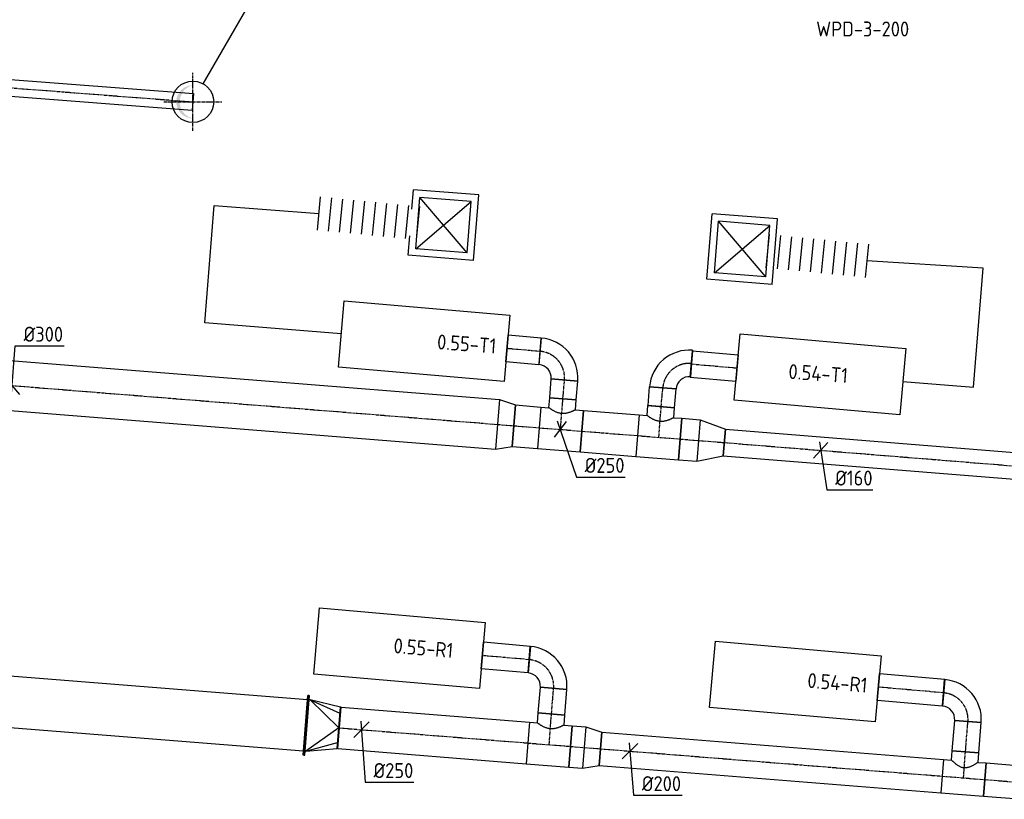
# Model space of a CAD drawing. Header units: millimetres. Extents: x -17664 to 48661, y -98 to 70975.
# Tile 53 of 62: x 14397 to 20319, y 48932 to 53620. Entities that reach past the tile are written whole.
import ezdxf

# ---------------------------------------------------------------- set-up
doc = ezdxf.new("R2010")
doc.units = ezdxf.units.MM
doc.linetypes.add('CENTER2', pattern=[28.575, 19.05, -3.175, 3.175, -3.175])
for name, color, linetype in [('WL570---_APP', 2, 'Continuous'), ('WL570---_RETOUR_D', 4, 'Continuous'), ('WL570---_RETOUR_HL', 1, 'CENTER2'), ('WL570---_TOEVOER_D', 3, 'Continuous'), ('WL570---_TOEVOER_HL', 1, 'CENTER2'), ('WL570---_TOEVOER_RST', 3, 'Continuous'), ('WL570---_TOEVOER_RST_HL', 1, 'CENTER2'), ('WM570---', 1, 'Continuous'), ('WM570---_RETOUR', 1, 'Continuous'), ('WM570---_TOEVOER', 1, 'Continuous')]:
    doc.layers.add(name, color=color, linetype=linetype)
doc.styles.add('STABICAD-018', font='ISOCP.SHX', dxfattribs={"height": 90})
doc.styles.add('STABICAD-025', font='ISOCP.SHX', dxfattribs={"height": 125})

# ---------------------------------------------------------------- blocks, each defined once
blk = doc.blocks.new('*U971')
at = {"color": 0, "linetype": 'Continuous'}
for p, q in [((0, 180, -3125), (5, 180, -3125)), ((0, -180, -3125), (0, 180, -3125)), ((5, -180, -3125), (5, 180, -3125)), ((2264.3, 180, -3125), (2259.3, 180, -3125)), ((2259.3, -180, -3125), (2259.3, 180, -3125)), ((2264.3, -180, -3125), (2264.3, 180, -3125)), ((5, 155, -3125), (2259.3, 155, -3125)), ((5, -155, -3125), (2259.3, -155, -3125)), ((0, -180, -3125), (5, -180, -3125)), ((2264.3, -180, -3125), (2259.3, -180, -3125))]:
    blk.add_line(p, q, dxfattribs=at)
at = {"layer": 'WM570---_TOEVOER', "color": 2, "style": 'STABICAD-018'}
for tag in ['SECTIONCODE', 'POSITIONCODE']:
    blk.add_attdef(tag, (14257.9, 49676.9, 3125), '', height=1.8, dxfattribs=at)
blk.add_attdef('CODE', (13864.6, 49557.8, 3125), '', height=1.8, rotation=270, dxfattribs=at)
blk = doc.blocks.new('*U966')
at = {"color": 0, "linetype": 'Continuous'}
for p, q in [((-5, 180, -3125), (0, 180, -3125)), ((-5, -180, -3125), (-5, 180, -3125)), ((0, -180, -3125), (0, 180, -3125)), ((5, 155, -3125), (0, 155, -3125)), ((190, 0, -3125), (5, 155, -3125)), ((5, 155, -3125), (190, 88.4, -3125)), ((190, 125, -3125), (5, 155, -3125)), ((195, 125, -3125), (190, 125, -3125)), ((190, -125, -3125), (190, 125, -3125)), ((195, -125, -3125), (195, 125, -3125)), ((190, 0, -3125), (5, -155, -3125)), ((5, -155, -3125), (190, -88.4, -3125)), ((5, -155, -3125), (0, -155, -3125)), ((5, -155, -3125), (190, -125, -3125)), ((195, -125, -3125), (190, -125, -3125)), ((-5, -180, -3125), (0, -180, -3125))]:
    blk.add_line(p, q, dxfattribs=at)
at = {"layer": 'WM570---_TOEVOER', "color": 2, "style": 'STABICAD-018'}
for tag, p in [('CODE', (16126.7, 49476.8, 3125)), ('SECTIONCODE', (16126.7, 49376.8, 3125)), ('POSITIONCODE', (16126.7, 49376.8, 3125))]:
    blk.add_attdef(tag, p, '', height=1.8, dxfattribs=at)
blk = doc.blocks.new('*U1254')
at = {"color": 0, "linetype": 'Continuous'}
for p, q in [((0, 125, -3125), (1136.2, 125, -3125)), ((0, -125, -3125), (0, 125, -3125)), ((1136.2, 125, -3125), (1136.2, -125, -3125)), ((0, -125, -3125), (1136.2, -125, -3125))]:
    blk.add_line(p, q, dxfattribs=at)
at = {"layer": 'WL570---_RETOUR_HL', "linetype": 'CENTER2'}
blk.add_line((0, 0, -3125), (1136.2, 0, -3125), dxfattribs=at)
at = {"layer": 'WL570---_APP', "color": 2, "style": 'STABICAD-018'}
for tag in ['SECTIONCODE', 'CODE', 'POSITIONCODE']:
    blk.add_attdef(tag, (16321, 49361.3, 3125), '', height=1.8, dxfattribs=at)
blk = doc.blocks.new('*U968')
at = {"color": 0, "linetype": 'Continuous'}
for p, q in [((0, 125, -3125), (99.1, 100, -3125)), ((0, 125, -3125), (0, -125, -3125)), ((99.1, 100, -3125), (99.1, -100, -3125)), ((0, -125, -3125), (99.1, -100, -3125))]:
    blk.add_line(p, q, dxfattribs=at)
at = {"layer": 'WL570---_RETOUR_HL', "linetype": 'CENTER2'}
blk.add_line((0, 0, -3125), (99.1, 0, -3125), dxfattribs=at)
for centre in [(0, 0, -3125), (99.1, 0, -3125)]:
    blk.add_circle(centre, 0.0125, dxfattribs=at)
at = {"layer": 'WM570---_TOEVOER', "color": 2, "style": 'STABICAD-018'}
for tag, p in [('CODE', (17791.8, 49343.6, 3125)), ('SECTIONCODE', (17791.8, 49243.6, 3125)), ('POSITIONCODE', (17791.8, 49243.6, 3125))]:
    blk.add_attdef(tag, p, '', height=1.8, dxfattribs=at)
blk = doc.blocks.new('*U1249')
at = {"color": 0, "linetype": 'Continuous'}
for p, q in [((0, 100, -3125), (2061.6, 100, -3125)), ((0, -100, -3125), (0, 100, -3125)), ((2061.6, 100, -3125), (2061.6, -100, -3125)), ((0, -100, -3125), (2061.6, -100, -3125))]:
    blk.add_line(p, q, dxfattribs=at)
at = {"layer": 'WL570---_RETOUR_HL', "linetype": 'CENTER2'}
blk.add_line((0, 0, -3125), (2061.6, 0, -3125), dxfattribs=at)
at = {"layer": 'WL570---_APP', "color": 2, "style": 'STABICAD-018'}
for tag in ['SECTIONCODE', 'CODE', 'POSITIONCODE']:
    blk.add_attdef(tag, (17890.6, 49235.7, 3125), '', height=1.8, dxfattribs=at)
blk = doc.blocks.new('*U1248')
at = {"color": 0, "linetype": 'Continuous'}
for p, q in [((0, 80, -3125), (182.7, 80, -3125)), ((0, -80, -3125), (0, 80, -3125)), ((182.7, 80, -3125), (182.7, -80, -3125)), ((0, -80, -3125), (182.7, -80, -3125))]:
    blk.add_line(p, q, dxfattribs=at)
at = {"layer": 'WL570---_RETOUR_HL', "linetype": 'CENTER2'}
blk.add_line((0, 0, -3125), (182.7, 0, -3125), dxfattribs=at)
at = {"layer": 'WL570---_APP', "color": 2, "style": 'STABICAD-018'}
for tag in ['SECTIONCODE', 'CODE', 'POSITIONCODE']:
    blk.add_attdef(tag, (20086.1, 49217.8, 3125), '', height=1.8, dxfattribs=at)
blk = doc.blocks.new('*U1253')
at = {"color": 0, "linetype": 'Continuous'}
for p, q in [((0, 80, -3125), (154.7, 80, -3125)), ((0, -80, -3125), (0, 80, -3125)), ((154.7, 80, -3125), (154.7, -80, -3125)), ((0, -80, -3125), (154.7, -80, -3125))]:
    blk.add_line(p, q, dxfattribs=at)
at = {"layer": 'WL570---_RETOUR_HL', "linetype": 'CENTER2'}
blk.add_line((0, 0, -3125), (154.7, 0, -3125), dxfattribs=at)
at = {"layer": 'WL570---_APP', "color": 2, "style": 'STABICAD-018'}
for tag in ['SECTIONCODE', 'CODE', 'POSITIONCODE']:
    blk.add_attdef(tag, (17596.3, 49445.1, 3125), '', height=1.8, dxfattribs=at)
blk = doc.blocks.new('*U1246')
at = {"color": 0, "linetype": 'Continuous'}
for p, q in [((-80, 160, -3125), (80, 160, -3125)), ((-76, 160, -3125), (-76, 160.6, -3125)), ((-76, 160, -3125), (0, 160, -3125)), ((-160, -80, -3125), (-160, 80, -3125))]:
    blk.add_line(p, q, dxfattribs=at)
for radius in [80, 240]:
    blk.add_arc((-160, 160, -3125), radius, 270, 0, dxfattribs=at)
at = {"layer": 'WL570---_RETOUR_HL', "linetype": 'CENTER2'}
blk.add_arc((-160, 160, -3125), 160, 270, 0, dxfattribs=at)
at = {"layer": 'WL570---_APP', "color": 2, "style": 'STABICAD-018'}
for tag in ['CODE', 'SECTIONCODE', 'POSITIONCODE']:
    blk.add_attdef(tag, (20113.5, 49559.4, 3125), '', height=1.8, dxfattribs=at)
blk = doc.blocks.new('*U1243')
at = {"color": 0, "linetype": 'Continuous'}
for p, q in [((-80, 160, -3125), (80, 160, -3125)), ((-76, 160, -3125), (-76, 160.6, -3125)), ((-76, 160, -3125), (0, 160, -3125)), ((-160, -80, -3125), (-160, 80, -3125))]:
    blk.add_line(p, q, dxfattribs=at)
for radius, end in [(80, 0), (240, 360)]:
    blk.add_arc((-160, 160, -3125), radius, 270, end, dxfattribs=at)
at = {"layer": 'WL570---_RETOUR_HL', "linetype": 'CENTER2'}
blk.add_arc((-160, 160, -3125), 160, 270, 0, dxfattribs=at)
at = {"layer": 'WL570---_APP', "color": 2, "style": 'STABICAD-018'}
for tag in ['SECTIONCODE', 'CODE', 'POSITIONCODE']:
    blk.add_attdef(tag, (17621.4, 49758.8, 3125), '', height=1.8, dxfattribs=at)
blk = doc.blocks.new('*U1256')
at = {"color": 0, "linetype": 'Continuous'}
for p, q in [((46.8, 46.4, -3125), (-46.8, -46.4, -3125)), ((-3.6, 50.4, -3125), (22.3, -315.8, -3125)), ((22.3, -315.8, -3125), (315.4, -315.8, -3125))]:
    blk.add_line(p, q, dxfattribs=at)
at = {"color": 0, "linetype": 'Continuous', "style": 'STABICAD-018'}
blk.add_text('%%c250', height=90, dxfattribs=at).set_placement((72.3, -290.8, -3125))
at = {"layer": 'WL570---_APP', "color": 2, "style": 'STABICAD-018'}
blk.add_attdef('CODE', (16453.2, 49350.7, 3125), '', height=1.8, dxfattribs=at)
blk = doc.blocks.new('*U1257')
at = {"color": 0, "linetype": 'Continuous'}
for p, q in [((46.4, 46.4, -3125), (-46.4, -46.4, -3125)), ((-4, 50.5, -3125), (21.2, -265.4, -3125)), ((21.2, -265.4, -3125), (314.3, -265.4, -3125))]:
    blk.add_line(p, q, dxfattribs=at)
at = {"color": 0, "linetype": 'Continuous', "style": 'STABICAD-018'}
blk.add_text('%%c200', height=90, dxfattribs=at).set_placement((71.2, -240.4, -3125))
at = {"layer": 'WL570---_APP', "color": 2, "style": 'STABICAD-018'}
blk.add_attdef('CODE', (18068.1, 49221.5, 3125), '', height=1.8, dxfattribs=at)
blk = doc.blocks.new('*U994')
at = {"color": 0, "linetype": 'Continuous'}
for p, q in [((0, 150, -3125), (3160.4, 150, -3125)), ((0, -150, -3125), (0, 150, -3125)), ((3160.4, 150, -3125), (3160.4, -150, -3125)), ((0, -150, -3125), (3160.4, -150, -3125))]:
    blk.add_line(p, q, dxfattribs=at)
at = {"layer": 'WL570---_TOEVOER_HL', "linetype": 'CENTER2'}
blk.add_line((0, 0, -3125), (3160.4, 0, -3125), dxfattribs=at)
at = {"layer": 'WM570---_RETOUR', "color": 2, "style": 'STABICAD-018'}
for tag in ['CODE', 'SECTIONCODE', 'POSITIONCODE']:
    blk.add_attdef(tag, (14120.2, 51438.4, 3125), '', height=1.8, dxfattribs=at)
blk = doc.blocks.new('*U993')
at = {"color": 0, "linetype": 'Continuous'}
for p, q in [((0, 150, -3125), (99.1, 125, -3125)), ((0, 150, -3125), (0, -150, -3125)), ((99.1, 125, -3125), (99.1, -125, -3125)), ((99.1, 118.8, -3125), (99.1, 118.8, -3125)), ((0, -150, -3125), (99.1, -125, -3125)), ((99.1, -118.8, -3125), (99.1, -118.8, -3125))]:
    blk.add_line(p, q, dxfattribs=at)
at = {"layer": 'WL570---_TOEVOER_HL', "linetype": 'CENTER2'}
blk.add_line((0, 0, -3125), (99.1, 0, -3125), dxfattribs=at)
for centre in [(0, 0, -3125), (99.1, 0, -3125)]:
    blk.add_circle(centre, 0.0125, dxfattribs=at)
at = {"layer": 'WM570---_RETOUR', "color": 2, "style": 'STABICAD-018'}
for tag, p in [('CODE', (17270.5, 51286.3, 3125)), ('SECTIONCODE', (17270.5, 51186.3, 3125)), ('POSITIONCODE', (17270.5, 51186.3, 3125))]:
    blk.add_attdef(tag, p, '', height=1.8, dxfattribs=at)
blk = doc.blocks.new('*U1264')
at = {"color": 0, "linetype": 'Continuous'}
for p, q in [((0, 125, -3125), (153.5, 125, -3125)), ((0, -125, -3125), (0, 125, -3125)), ((153.5, 125, -3125), (153.5, -125, -3125)), ((0, -125, -3125), (153.5, -125, -3125))]:
    blk.add_line(p, q, dxfattribs=at)
at = {"layer": 'WL570---_TOEVOER_HL', "linetype": 'CENTER2'}
blk.add_line((0, 0, -3125), (153.5, 0, -3125), dxfattribs=at)
at = {"layer": 'WL570---_APP', "color": 2, "style": 'STABICAD-018'}
for tag, p in [('POSITIONCODE', (17884.1, 51287.7, 3125)), ('CODE', (17369.3, 51178.4, 3125)), ('SECTIONCODE', (17369.3, 51178.4, 3125))]:
    blk.add_attdef(tag, p, '', height=1.8, dxfattribs=at)
blk = doc.blocks.new('*U992')
at = {"color": 0, "linetype": 'Continuous'}
for p, q in [((0, 125, -3125), (155.1, 80, -3125)), ((0, 125, -3125), (0, -125, -3125)), ((155.1, 80, -3125), (155.1, -80, -3125)), ((155.1, 76, -3125), (155.1, 76, -3125)), ((155.1, 76, -3125), (155.1, 0, -3125)), ((0, -125, -3125), (155.1, -80, -3125))]:
    blk.add_line(p, q, dxfattribs=at)
at = {"layer": 'WL570---_TOEVOER_HL', "linetype": 'CENTER2'}
blk.add_line((0, 0, -3125), (155.1, 0, -3125), dxfattribs=at)
for centre in [(0, 0, -3125), (155.1, 0, -3125)]:
    blk.add_circle(centre, 0.0125, dxfattribs=at)
at = {"layer": 'WM570---_RETOUR', "color": 2, "style": 'STABICAD-018'}
for tag, p in [('CODE', (18480.7, 51189.5, 3125)), ('SECTIONCODE', (18480.7, 51089.5, 3125)), ('POSITIONCODE', (18480.7, 51089.5, 3125))]:
    blk.add_attdef(tag, p, '', height=1.8, dxfattribs=at)
blk = doc.blocks.new('*U1274')
at = {"color": 0, "linetype": 'Continuous'}
for p, q in [((0, 80, -3125), (2541.4, 80, -3125)), ((0, -80, -3125), (0, 80, -3125)), ((2541.4, 80, -3125), (2541.4, -80, -3125)), ((0, -80, -3125), (2541.4, -80, -3125))]:
    blk.add_line(p, q, dxfattribs=at)
at = {"layer": 'WL570---_TOEVOER_HL', "linetype": 'CENTER2'}
blk.add_line((0, 0, -3125), (2541.4, 0, -3125), dxfattribs=at)
at = {"layer": 'WL570---_APP', "color": 2, "style": 'STABICAD-018'}
for tag in ['CODE', 'SECTIONCODE', 'POSITIONCODE']:
    blk.add_attdef(tag, (18635.3, 51077.1, 3125), '', height=1.8, dxfattribs=at)
blk = doc.blocks.new('*U1269')
at = {"color": 0, "linetype": 'Continuous'}
for p, q in [((0, 80, -3125), (113.1, 80, -3125)), ((0, -80, -3125), (0, 80, -3125)), ((113.1, 80, -3125), (113.1, -80, -3125)), ((0, -80, -3125), (113.1, -80, -3125))]:
    blk.add_line(p, q, dxfattribs=at)
at = {"layer": 'WL570---_TOEVOER_HL', "linetype": 'CENTER2'}
blk.add_line((0, 0, -3125), (113.1, 0, -3125), dxfattribs=at)
at = {"layer": 'WL570---_APP', "color": 2, "style": 'STABICAD-018'}
for tag in ['CODE', 'SECTIONCODE', 'POSITIONCODE']:
    blk.add_attdef(tag, (18256.2, 51293.3, 3125), '', height=1.8, dxfattribs=at)
blk = doc.blocks.new('*U1260')
at = {"color": 0, "linetype": 'Continuous'}
for p, q in [((-160, -80, -3125), (-160, 80, -3125)), ((80, -160, -3125), (-80, -160, -3125)), ((76, -160, -3125), (0, -160, -3125)), ((76, -160, -3125), (76, -160.5, -3125))]:
    blk.add_line(p, q, dxfattribs=at)
for radius in [240, 80]:
    blk.add_arc((-160, -160, -3125), radius, 0, 90, dxfattribs=at)
at = {"layer": 'WL570---_TOEVOER_HL', "linetype": 'CENTER2'}
blk.add_arc((-160, -160, -3125), 160, 360, 90, dxfattribs=at)
at = {"layer": 'WL570---_APP', "color": 2, "style": 'STABICAD-018'}
for tag, p in [('CODE', (17853.9, 51699.6, 3125)), ('SECTIONCODE', (17853.9, 51599.6, 3125)), ('POSITIONCODE', (17853.9, 51599.6, 3125))]:
    blk.add_attdef(tag, p, '', height=1.8, dxfattribs=at)
blk = doc.blocks.new('*U1263')
at = {"color": 0, "linetype": 'Continuous'}
for p, q in [((0, 80, -3125), (113.2, 80, -3125)), ((0, -80, -3125), (0, 80, -3125)), ((113.2, 80, -3125), (113.2, -80, -3125)), ((0, -80, -3125), (113.2, -80, -3125))]:
    blk.add_line(p, q, dxfattribs=at)
at = {"layer": 'WL570---_TOEVOER_HL', "linetype": 'CENTER2'}
blk.add_line((0, 0, -3125), (113.2, 0, -3125), dxfattribs=at)
at = {"layer": 'WL570---_APP', "color": 2, "style": 'STABICAD-018'}
for tag in ['CODE', 'SECTIONCODE', 'POSITIONCODE']:
    blk.add_attdef(tag, (17665, 51340.6, 3125), '', height=1.8, dxfattribs=at)
blk = doc.blocks.new('*U1259')
at = {"color": 0, "linetype": 'Continuous'}
for p, q in [((-80, 160, -3125), (80, 160, -3125)), ((-76, 160, -3125), (-76, 160.5, -3125)), ((-76, 160, -3125), (0, 160, -3125)), ((-160, -80, -3125), (-160, 80, -3125))]:
    blk.add_line(p, q, dxfattribs=at)
for radius, end in [(80, 360), (240, 0)]:
    blk.add_arc((-160, 160, -3125), radius, 270, end, dxfattribs=at)
at = {"layer": 'WL570---_TOEVOER_HL', "linetype": 'CENTER2'}
blk.add_arc((-160, 160, -3125), 160, 270, 360, dxfattribs=at)
at = {"layer": 'WL570---_APP', "color": 2, "style": 'STABICAD-018'}
for tag, p in [('CODE', (17558.3, 51723.3, 3125)), ('SECTIONCODE', (17558.3, 51623.3, 3125)), ('POSITIONCODE', (17558.3, 51623.3, 3125))]:
    blk.add_attdef(tag, p, '', height=1.8, dxfattribs=at)
blk = doc.blocks.new('*U1272')
at = {"color": 0, "linetype": 'Continuous'}
for p, q in [((-4, -49.8, -3125), (19.1, 238.9, -3125)), ((19.1, 238.9, -3125), (312.2, 238.9, -3125)), ((45.9, -53.8, -3125), (-45.9, 53.8, -3125))]:
    blk.add_line(p, q, dxfattribs=at)
at = {"color": 0, "linetype": 'Continuous', "style": 'STABICAD-018'}
blk.add_text('%%c300', height=90, dxfattribs=at).set_placement((69.1, 263.9, -3125))
at = {"layer": 'WL570---_APP', "color": 2, "style": 'STABICAD-018'}
blk.add_attdef('CODE', (14351.7, 51419.8, 3125), '', height=1.8, dxfattribs=at)
blk = doc.blocks.new('*U1266')
at = {"color": 0, "linetype": 'Continuous'}
for p, q in [((36.7, 47.2, -3125), (-36.7, -47.2, -3125)), ((-17.6, 51.6, -3125), (97.7, -286.1, -3125)), ((97.7, -286.1, -3125), (390.7, -286.1, -3125))]:
    blk.add_line(p, q, dxfattribs=at)
at = {"color": 0, "linetype": 'Continuous', "style": 'STABICAD-018'}
blk.add_text('%%c250', height=90, dxfattribs=at).set_placement((147.7, -261.1, -3125))
at = {"layer": 'WL570---_APP', "color": 2, "style": 'STABICAD-018'}
blk.add_attdef('CODE', (17648, 51156.1, 3125), '', height=1.8, dxfattribs=at)
blk = doc.blocks.new('*U1278')
at = {"color": 0, "linetype": 'Continuous'}
for p, q in [((43.3, 46.7, -3125), (-43.3, -46.7, -3125)), ((-7.9, 50.8, -3125), (37, -236.7, -3125)), ((37, -236.7, -3125), (312.1, -236.7, -3125))]:
    blk.add_line(p, q, dxfattribs=at)
at = {"color": 0, "linetype": 'Continuous', "style": 'STABICAD-018'}
blk.add_text('%%c160', height=90, dxfattribs=at).set_placement((87, -211.7, -3125))
at = {"layer": 'WL570---_APP', "color": 2, "style": 'STABICAD-018'}
blk.add_attdef('CODE', (19215.6, 51030.3, 3125), '', height=1.8, dxfattribs=at)
blk = doc.blocks.new('*U1242')
at = {"color": 0, "linetype": 'Continuous'}
for p, q in [((0, 80, -3125), (283.4, 80, -3125)), ((0, -80, -3125), (0, 80, -3125)), ((283.4, 80, -3125), (283.4, -80, -3125)), ((0, -80, -3125), (283.4, -80, -3125))]:
    blk.add_line(p, q, dxfattribs=at)
at = {"layer": 'WL570---_RETOUR_HL', "linetype": 'CENTER2'}
blk.add_line((0, 0, -3125), (283.4, 0, -3125), dxfattribs=at)
at = {"layer": 'WL570---_APP', "color": 2, "style": 'STABICAD-018'}
for tag in ['SECTIONCODE', 'CODE', 'POSITIONCODE']:
    blk.add_attdef(tag, (17461.9, 49771.6, 3125), '', height=1.8, dxfattribs=at)
blk = doc.blocks.new('*U1245')
at = {"color": 0, "linetype": 'Continuous'}
for p, q in [((0, 80, -3125), (394, 80, -3125)), ((0, -80, -3125), (0, 80, -3125)), ((394, 80, -3125), (394, -80, -3125)), ((0, -80, -3125), (394, -80, -3125))]:
    blk.add_line(p, q, dxfattribs=at)
at = {"layer": 'WL570---_RETOUR_HL', "linetype": 'CENTER2'}
blk.add_line((0, 0, -3125), (394, 0, -3125), dxfattribs=at)
at = {"layer": 'WL570---_APP', "color": 2, "style": 'STABICAD-018'}
for tag in ['CODE', 'SECTIONCODE', 'POSITIONCODE']:
    blk.add_attdef(tag, (19954, 49572.2, 3125), '', height=1.8, dxfattribs=at)
blk = doc.blocks.new('*U1247')
at = {"color": 0, "linetype": 'Continuous'}
for p, q in [((0, 100, -3125), (238.2, 100, -3125)), ((0, -100, -3125), (0, 100, -3125)), ((238.2, 100, -3125), (238.2, -100, -3125)), ((0, -100, -3125), (238.2, -100, -3125))]:
    blk.add_line(p, q, dxfattribs=at)
at = {"layer": 'WL570---_RETOUR_HL', "linetype": 'CENTER2'}
blk.add_line((0, 0, -3125), (238.2, 0, -3125), dxfattribs=at)
at = {"layer": 'WL570---_APP', "color": 2, "style": 'STABICAD-018'}
for tag in ['CODE', 'SECTIONCODE', 'POSITIONCODE']:
    blk.add_attdef(tag, (20201.5, 49050.8, 3125), '', height=1.8, dxfattribs=at)
blk = doc.blocks.new('*U1250')
at = {"color": 0, "linetype": 'Continuous'}
for p, q in [((-80, 100, -3125), (-80, 157.3, -3125)), ((-80, 157.3, -3125), (80, 157.3, -3125)), ((80, 100, -3125), (80, 157.3, -3125)), ((-128.3, 100, -3125), (-80, 100, -3125)), ((-128.3, 100, -3125), (-128.3, -100, -3125)), ((80, 100, -3125), (128.3, 100, -3125)), ((128.3, 100, -3125), (128.3, -100, -3125)), ((-128.3, -100, -3125), (128.3, -100, -3125))]:
    blk.add_line(p, q, dxfattribs=at)
blk.add_spline([(79.6, 99.7, -3125), (78.4, 98.7, -3125), (76.3, 97.1, -3125), (73.5, 94.9, -3125), (69.9, 92.2, -3125), (65.7, 88.9, -3125), (60.7, 85.3, -3125), (55.1, 81.5, -3125), (49, 77.4, -3125), (42.3, 73.4, -3125), (35.2, 69.6, -3125), (27.8, 66.1, -3125), (20.1, 63.3, -3125), (12.1, 61.2, -3125), (4.1, 60.1, -3125), (-4.1, 60.1, -3125), (-12.1, 61.2, -3125), (-20.1, 63.3, -3125), (-27.8, 66.1, -3125), (-35.2, 69.6, -3125), (-42.3, 73.4, -3125), (-49, 77.4, -3125), (-55.1, 81.5, -3125), (-60.7, 85.3, -3125), (-65.7, 88.9, -3125), (-69.9, 92.2, -3125), (-73.5, 94.9, -3125), (-76.3, 97.1, -3125), (-78.4, 98.7, -3125), (-79.6, 99.7, -3125), (-80, 100, -3125)], degree=3, dxfattribs=at)
at = {"layer": 'WL570---_RETOUR_HL', "linetype": 'CENTER2'}
for p, q in [((0, 0, -3125), (0, 157.3, -3125)), ((-128.3, 0, -3125), (128.3, 0, -3125))]:
    blk.add_line(p, q, dxfattribs=at)
at = {"layer": 'WL570---_APP', "color": 2, "style": 'STABICAD-018'}
for tag in ['CODE', 'SECTIONCODE', 'POSITIONCODE']:
    blk.add_attdef(tag, (20073.6, 49061, 3125), '', height=1.8, dxfattribs=at)
blk = doc.blocks.new('*U1252')
at = {"color": 0, "linetype": 'Continuous'}
for p, q in [((0, 125, -3125), (82.7, 125, -3125)), ((0, -125, -3125), (0, 125, -3125)), ((82.7, 125, -3125), (82.7, -125, -3125)), ((0, -125, -3125), (82.7, -125, -3125))]:
    blk.add_line(p, q, dxfattribs=at)
at = {"layer": 'WL570---_RETOUR_HL', "linetype": 'CENTER2'}
blk.add_line((0, 0, -3125), (82.7, 0, -3125), dxfattribs=at)
at = {"layer": 'WL570---_APP', "color": 2, "style": 'STABICAD-018'}
for tag in ['CODE', 'SECTIONCODE', 'POSITIONCODE']:
    blk.add_attdef(tag, (17709.4, 49250.2, 3125), '', height=1.8, dxfattribs=at)
blk = doc.blocks.new('*U1255')
at = {"color": 0, "linetype": 'Continuous'}
for p, q in [((-80, 125, -3125), (-80, 185.3, -3125)), ((-80, 185.3, -3125), (80, 185.3, -3125)), ((80, 125, -3125), (80, 185.3, -3125)), ((-128.3, 125, -3125), (-80, 125, -3125)), ((-128.3, 125, -3125), (-128.3, -125, -3125)), ((80, 125, -3125), (128.3, 125, -3125)), ((128.3, 125, -3125), (128.3, -125, -3125)), ((-128.3, -125, -3125), (128.3, -125, -3125))]:
    blk.add_line(p, q, dxfattribs=at)
blk.add_spline([(79.6, 124.7, -3125), (78.4, 124, -3125), (76.3, 122.7, -3125), (73.5, 121, -3125), (69.9, 118.8, -3125), (65.7, 116.3, -3125), (60.7, 113.6, -3125), (55.1, 110.7, -3125), (49, 107.8, -3125), (42.3, 105, -3125), (35.2, 102.3, -3125), (27.8, 100, -3125), (20.1, 98.1, -3125), (12.1, 96.8, -3125), (4.1, 96.1, -3125), (-4.1, 96.1, -3125), (-12.1, 96.8, -3125), (-20.1, 98.1, -3125), (-27.8, 100, -3125), (-35.2, 102.3, -3125), (-42.3, 105, -3125), (-49, 107.8, -3125), (-55.1, 110.7, -3125), (-60.7, 113.6, -3125), (-65.7, 116.3, -3125), (-69.9, 118.8, -3125), (-73.5, 121, -3125), (-76.3, 122.7, -3125), (-78.4, 124, -3125), (-79.6, 124.7, -3125), (-80, 125, -3125)], degree=3, dxfattribs=at)
at = {"layer": 'WL570---_RETOUR_HL', "linetype": 'CENTER2'}
for p, q in [((0, 0, -3125), (0, 185.3, -3125)), ((-128.3, 0, -3125), (128.3, 0, -3125))]:
    blk.add_line(p, q, dxfattribs=at)
at = {"layer": 'WL570---_APP', "color": 2, "style": 'STABICAD-018'}
for tag in ['CODE', 'SECTIONCODE', 'POSITIONCODE']:
    blk.add_attdef(tag, (17581.5, 49260.4, 3125), '', height=1.8, dxfattribs=at)
blk = doc.blocks.new('*U1262')
at = {"color": 0, "linetype": 'Continuous'}
for p, q in [((0, 80, -3125), (200.4, 80, -3125)), ((0, -80, -3125), (0, 80, -3125)), ((200.4, 80, -3125), (200.4, -80, -3125)), ((0, -80, -3125), (200.4, -80, -3125))]:
    blk.add_line(p, q, dxfattribs=at)
at = {"layer": 'WL570---_TOEVOER_HL', "linetype": 'CENTER2'}
blk.add_line((0, 0, -3125), (200.4, 0, -3125), dxfattribs=at)
at = {"layer": 'WL570---_APP', "color": 2, "style": 'STABICAD-018'}
for tag, p in [('POSITIONCODE', (17441.1, 51783, 3125)), ('CODE', (17527.3, 51624.9, 3125)), ('SECTIONCODE', (17527.3, 51624.9, 3125))]:
    blk.add_attdef(tag, p, '', height=1.8, dxfattribs=at)
blk = doc.blocks.new('*U1261')
at = {"color": 0, "linetype": 'Continuous'}
for p, q in [((0, 80, -3125), (275.9, 80, -3125)), ((0, -80, -3125), (0, 80, -3125)), ((275.9, 80, -3125), (275.9, -80, -3125)), ((0, -80, -3125), (275.9, -80, -3125))]:
    blk.add_line(p, q, dxfattribs=at)
at = {"layer": 'WL570---_TOEVOER_HL', "linetype": 'CENTER2'}
blk.add_line((0, 0, -3125), (275.9, 0, -3125), dxfattribs=at)
at = {"layer": 'WL570---_APP', "color": 2, "style": 'STABICAD-018'}
for tag, p in [('POSITIONCODE', (18587.3, 51687.1, 3125)), ('CODE', (18437.3, 51549.7, 3125)), ('SECTIONCODE', (18437.3, 51549.7, 3125))]:
    blk.add_attdef(tag, p, '', height=1.8, dxfattribs=at)
blk = doc.blocks.new('*U1268')
at = {"color": 0, "linetype": 'Continuous'}
for p, q in [((0, 125, -3125), (336.5, 125, -3125)), ((0, -125, -3125), (0, 125, -3125)), ((336.5, 125, -3125), (336.5, -125, -3125)), ((0, -125, -3125), (336.5, -125, -3125))]:
    blk.add_line(p, q, dxfattribs=at)
at = {"layer": 'WL570---_TOEVOER_HL', "linetype": 'CENTER2'}
blk.add_line((0, 0, -3125), (336.5, 0, -3125), dxfattribs=at)
at = {"layer": 'WL570---_APP', "color": 2, "style": 'STABICAD-018'}
for tag, p in [('POSITIONCODE', (18292.9, 51255, 3125)), ('CODE', (17778, 51145.7, 3125)), ('SECTIONCODE', (17778, 51145.7, 3125))]:
    blk.add_attdef(tag, p, '', height=1.8, dxfattribs=at)
blk = doc.blocks.new('*U1265')
at = {"color": 0, "linetype": 'Continuous'}
for p, q in [((-80, 125, -3125), (-80, 185.3, -3125)), ((-80, 185.3, -3125), (80, 185.3, -3125)), ((-76, 185.3, -3125), (-76, 185.3, -3125)), ((80, 125, -3125), (80, 185.3, -3125)), ((-128.3, 125, -3125), (-80, 125, -3125)), ((-128.3, 125, -3125), (-128.3, -125, -3125)), ((-128.3, 118.7, -3125), (-128.3, 118.7, -3125)), ((80, 125, -3125), (128.3, 125, -3125)), ((128.3, 125, -3125), (128.3, -125, -3125)), ((-128.3, -125, -3125), (128.3, -125, -3125)), ((128.3, -118.7, -3125), (128.3, -118.7, -3125))]:
    blk.add_line(p, q, dxfattribs=at)
blk.add_spline([(79.6, 124.7, -3125), (78.4, 124, -3125), (76.3, 122.7, -3125), (73.5, 121, -3125), (69.9, 118.8, -3125), (65.7, 116.3, -3125), (60.7, 113.6, -3125), (55.1, 110.7, -3125), (49, 107.8, -3125), (42.3, 105, -3125), (35.2, 102.3, -3125), (27.8, 100, -3125), (20.1, 98.1, -3125), (12.1, 96.8, -3125), (4.1, 96.1, -3125), (-4.1, 96.1, -3125), (-12.1, 96.8, -3125), (-20.1, 98.1, -3125), (-27.8, 100, -3125), (-35.2, 102.3, -3125), (-42.3, 105, -3125), (-49, 107.8, -3125), (-55.1, 110.7, -3125), (-60.7, 113.6, -3125), (-65.7, 116.3, -3125), (-69.9, 118.8, -3125), (-73.5, 121, -3125), (-76.3, 122.7, -3125), (-78.4, 124, -3125), (-79.6, 124.7, -3125), (-80, 125, -3125)], degree=3, dxfattribs=at)
at = {"layer": 'WL570---_TOEVOER_HL', "linetype": 'CENTER2'}
for p, q in [((0, 0, -3125), (0, 185.3, -3125)), ((-128.3, 0, -3125), (128.3, 0, -3125))]:
    blk.add_line(p, q, dxfattribs=at)
at = {"layer": 'WL570---_APP', "color": 2, "style": 'STABICAD-018'}
for tag in ['CODE', 'SECTIONCODE', 'POSITIONCODE']:
    blk.add_attdef(tag, (17650.1, 51155.9, 3125), '', height=1.8, dxfattribs=at)
blk = doc.blocks.new('*U1270')
at = {"color": 0, "linetype": 'Continuous'}
for p, q in [((-80, 125, -3125), (-80, 185.3, -3125)), ((-80, 185.3, -3125), (80, 185.3, -3125)), ((-76, 185.3, -3125), (-76, 185.3, -3125)), ((80, 125, -3125), (80, 185.3, -3125)), ((-128.3, 125, -3125), (-80, 125, -3125)), ((-128.3, 125, -3125), (-128.3, -125, -3125)), ((-128.3, 118.8, -3125), (-128.3, 118.8, -3125)), ((80, 125, -3125), (128.3, 125, -3125)), ((128.3, 125, -3125), (128.3, -125, -3125)), ((-128.3, -125, -3125), (128.3, -125, -3125)), ((128.3, -118.8, -3125), (128.3, -118.8, -3125))]:
    blk.add_line(p, q, dxfattribs=at)
blk.add_spline([(79.6, 124.7, -3125), (78.4, 124, -3125), (76.3, 122.7, -3125), (73.5, 121, -3125), (69.9, 118.8, -3125), (65.7, 116.3, -3125), (60.7, 113.6, -3125), (55.1, 110.7, -3125), (49, 107.8, -3125), (42.3, 105, -3125), (35.2, 102.3, -3125), (27.8, 100, -3125), (20.1, 98.1, -3125), (12.1, 96.8, -3125), (4.1, 96.1, -3125), (-4.1, 96.1, -3125), (-12.1, 96.8, -3125), (-20.1, 98.1, -3125), (-27.8, 100, -3125), (-35.2, 102.3, -3125), (-42.3, 105, -3125), (-49, 107.8, -3125), (-55.1, 110.7, -3125), (-60.7, 113.6, -3125), (-65.7, 116.3, -3125), (-69.9, 118.8, -3125), (-73.5, 121, -3125), (-76.3, 122.7, -3125), (-78.4, 124, -3125), (-79.6, 124.7, -3125), (-80, 125, -3125)], degree=3, dxfattribs=at)
at = {"layer": 'WL570---_TOEVOER_HL', "linetype": 'CENTER2'}
for p, q in [((0, 0, -3125), (0, 185.3, -3125)), ((-128.3, 0, -3125), (128.3, 0, -3125))]:
    blk.add_line(p, q, dxfattribs=at)
at = {"layer": 'WL570---_APP', "color": 2, "style": 'STABICAD-018'}
for tag in ['CODE', 'SECTIONCODE', 'POSITIONCODE']:
    blk.add_attdef(tag, (18241.3, 51108.6, 3125), '', height=1.8, dxfattribs=at)
blk = doc.blocks.new('*U1271')
at = {"color": 0, "linetype": 'Continuous'}
for p, q in [((0, 125, -3125), (111.8, 125, -3125)), ((0, -125, -3125), (0, 125, -3125)), ((111.8, 125, -3125), (111.8, -125, -3125)), ((0, -125, -3125), (111.8, -125, -3125))]:
    blk.add_line(p, q, dxfattribs=at)
at = {"layer": 'WL570---_TOEVOER_HL', "linetype": 'CENTER2'}
blk.add_line((0, 0, -3125), (111.8, 0, -3125), dxfattribs=at)
at = {"layer": 'WL570---_APP', "color": 2, "style": 'STABICAD-018'}
for tag, p in [('POSITIONCODE', (18884.1, 51207.7, 3125)), ('SECTIONCODE', (18369.2, 51098.4, 3125)), ('CODE', (18369.2, 51098.4, 3125))]:
    blk.add_attdef(tag, p, '', height=1.8, dxfattribs=at)
blk = doc.blocks.new('*U1237')
at = {"color": 0, "linetype": 'Continuous'}
for p, q in [((197.5, 197.5, -2700), (-197.5, 197.5, -2700)), ((-197.5, 80, -2700), (-197.5, 197.5, -2700)), ((197.5, -197.5, -2700), (197.5, 197.5, -2700)), ((155, 155, -2700), (-155, 155, -2700)), ((-155, -155, -2700), (-155, 155, -2700)), ((155, -155, -2700), (-155, 155, -2700)), ((-155, -155, -2700), (155, 155, -2700)), ((155, -155, -2700), (155, 155, -2700)), ((-197.5, -197.5, -2700), (-197.5, -80, -2700)), ((155, -155, -2700), (-155, -155, -2700)), ((197.5, -197.5, -2700), (-197.5, -197.5, -2700))]:
    blk.add_line(p, q, dxfattribs=at)
at = {"layer": 'WL570---_TOEVOER_RST_HL', "linetype": 'CENTER2'}
blk.add_circle((0, 0, -2700), 0.0125, dxfattribs=at)
at = {"layer": 'WM570---', "color": 1, "style": 'STABICAD-018'}
blk.add_attdef('PRODUCTCODE', (9978.6, 24204, 2700), '', height=1.8, rotation=355.4, dxfattribs=at)
at = {"layer": 'WM570---', "color": 2}
for tag, p, style in [('CODE', (9946.8, 23809.3, 2700), 'STABICAD-018'), ('SECTIONCODE', (9938.8, 23709.6, 2700), 'STABICAD-025'), ('MATERIALCODE', (9938.8, 23709.6, 2700), 'STABICAD-025'), ('POSITIONCODE', (9938.8, 23709.6, 2700), 'STABICAD-025'), ('FLOWPREFIX', (9921.4, 23213.4, 2700), 'STABICAD-018'), ('FLOW', (9943.9, 23211.6, 2700), 'STABICAD-018'), ('FLOWSUFFIX', (10109.9, 23198.3, 2700), 'STABICAD-018')]:
    blk.add_attdef(tag, p, '', height=1.8, rotation=355.4, dxfattribs=dict(at, style=style))
blk = doc.blocks.new('*U1279')
at = {"color": 0, "linetype": 'Continuous'}
for p, q in [((197.5, 197.5, 350), (-197.5, 197.5, 350)), ((-197.5, -197.5, 350), (-197.5, 197.5, 350)), ((197.5, -197.5, 350), (197.5, 197.5, 350)), ((155, 155, 350), (-155, 155, 350)), ((-155, -155, 350), (-155, 155, 350)), ((155, -155, 350), (-155, 155, 350)), ((-155, -155, 350), (155, 155, 350)), ((155, -155, 350), (155, 155, 350)), ((155, -155, 350), (-155, -155, 350)), ((197.5, -197.5, 350), (-197.5, -197.5, 350))]:
    blk.add_line(p, q, dxfattribs=at)
at = {"layer": 'WL570---_TOEVOER_RST_HL', "linetype": 'CENTER2'}
blk.add_circle((0, 0, 350), 0.0125, dxfattribs=at)
at = {"layer": 'WL570---_APP', "color": 1, "style": 'STABICAD-018'}
blk.add_attdef('PRODUCTCODE', (18782.9, 52735, -350), '', height=1.8, rotation=355.4, dxfattribs=at)
at = {"layer": 'WL570---_APP', "color": 2}
for tag, p, style in [('CODE', (18751.1, 52340.2, -350), 'STABICAD-018'), ('SECTIONCODE', (18743.1, 52240.6, -350), 'STABICAD-025'), ('MATERIALCODE', (18743.1, 52240.6, -350), 'STABICAD-025'), ('POSITIONCODE', (18743.1, 52240.6, -350), 'STABICAD-025'), ('FLOWPREFIX', (18725.7, 51744.4, -350), 'STABICAD-018'), ('FLOW', (18748.2, 51742.6, -350), 'STABICAD-018'), ('FLOWSUFFIX', (18770.6, 51740.7, -350), 'STABICAD-018')]:
    blk.add_attdef(tag, p, '', height=1.8, rotation=355.4, dxfattribs=dict(at, style=style))
blk = doc.blocks.new('*U1240')
at = {"color": 0, "linetype": 'Continuous'}
for p, q in [((0, -100, -3000), (0, 100, -3000)), ((66.4, 100, -3000), (66.4, -100, -3000)), ((132.7, 100, -3000), (132.7, -100, -3000)), ((199.1, 100, -3000), (199.1, -100, -3000)), ((265.5, 100, -3000), (265.5, -100, -3000)), ((331.8, 100, -3000), (331.8, -100, -3000)), ((398.2, 100, -3000), (398.2, -100, -3000)), ((464.6, 100, -3000), (464.6, -100, -3000)), ((530.9, 100, -3000), (530.9, -100, -3000)), ((597.3, 100, -3000), (597.3, -100, -3000))]:
    blk.add_line(p, q, dxfattribs=at)
at = {"layer": 'WL570---_TOEVOER_D', "color": 2, "style": 'STABICAD-018'}
for tag in ['CODE', 'SECTIONCODE', 'POSITIONCODE']:
    blk.add_attdef(tag, (13434.3, 52676.9, 3000), '', height=1.8, dxfattribs=at)
blk = doc.blocks.new('*U1313')
at = {"linetype": 'Continuous'}
blk.add_hatch(color=2, dxfattribs=at).paths.add_polyline_path([(712.5, 1234.1), (630.8, 992.6), (544.2, 1042.6)], flags=0)
blk.add_hatch(color=0, dxfattribs=at).paths.add_polyline_path([(0, -100), (-19.9, -98), (-38.9, -92.1), (-56.5, -82.5), (-71.7, -69.7), (-84.1, -54), (-93.2, -36.2), (-98.5, -17), (-100, 2.9), (-97.4, 22.7), (-90.9, 41.6), (-80.8, 58.9), (-67.5, 73.7), (-51.6, 85.7), (-33.5, 94.2), (-14.1, 99), (0, 100), (-0.4, 99.9), (-19.8, 93.1), (-37.4, 82.6), (-52.6, 68.8), (-64.7, 52.3), (-73.4, 33.7), (-78.1, 13.7), (-78.8, -6.8), (-75.4, -27), (-68.1, -46.2), (-57.1, -63.5), (-42.8, -78.3), (-26, -90), (-7.1, -98), (-0.4, -99.9)], is_closed=False, flags=0)
at = {"color": 2, "linetype": 'Continuous'}
blk.add_line((62.5, 108.3, -3250), (712.5, 1234.1, -3250), dxfattribs=at)
at = {"color": 0, "linetype": 'Continuous'}
blk.add_circle((0, 0, -3250), 125, dxfattribs=at)
at = {"layer": 'WL570---_TOEVOER_HL', "linetype": 'CENTER2'}
for p, q in [((0, -175, 53), (0, 175, 53)), ((-175, 0, 53), (175, 0, 53))]:
    blk.add_line(p, q, dxfattribs=at)
blk.add_circle((0, 0, -3250), 0.0125, dxfattribs=at)
at = {"layer": 'WL570---_TOEVOER_D', "color": 2, "style": 'STABICAD-018'}
for tag, p in [('SECTIONCODE', (15438.9, 53344.9, 3400)), ('POSITIONCODE', (15438.9, 53344.9, 3400)), ('CODE', (15438.9, 53294.9, 3250)), ('FLOORCODE', (15488.9, 53194.9, 3250))]:
    blk.add_attdef(tag, p, '', height=1.8, dxfattribs=at)
blk = doc.blocks.new('*U1327')
at = {"color": 0, "linetype": 'Continuous'}
for p, q in [((0, 50, -3000), (2450.1, 50, -3000)), ((0, -50, -3000), (0, 50, -3000)), ((2450.1, 50, -3000), (2450.1, -50, -3000)), ((0, -50, -3000), (2450.1, -50, -3000))]:
    blk.add_line(p, q, dxfattribs=at)
at = {"layer": 'WL570---_TOEVOER_HL', "linetype": 'CENTER2'}
blk.add_line((0, 0, -3000), (2450.1, 0, -3000), dxfattribs=at)
at = {"layer": 'WL570---_TOEVOER_D', "color": 2, "style": 'STABICAD-018'}
for tag in ['CODE', 'SECTIONCODE', 'POSITIONCODE']:
    blk.add_attdef(tag, (12996.2, 53314, 3000), '', height=1.8, dxfattribs=at)

msp = doc.modelspace()

# ---------------------------------------------------------------- linework, layer by layer
at = {"layer": 'WL570---_APP', "elevation": 3000}
for points in [[(16349, 51929.4), (17345.2, 51842.3), (17310.3, 51443.8), (16314.1, 51531)], [(18730.1, 51730.2), (19726.2, 51643), (19691.4, 51244.6), (18695.2, 51331.7)], [(16200.9, 50083.1), (17197, 49996), (17162.2, 49597.5), (16166, 49684.6)], [(18581.8, 49882.7), (19578, 49795.5), (19543.2, 49397.1), (18547, 49484.2)]]:
    msp.add_lwpolyline(points, close=True, dxfattribs=at)
at = {"layer": 'WL570---_TOEVOER_D', "elevation": 3000}
for points in [[(16331.6, 51730.2), (15509.9, 51796.1), (15566.6, 52502.5), (16197.3, 52454.6)], [(19708.8, 51443.8), (20134.1, 51409.7), (20191.6, 52126.3), (19492.1, 52170.1)]]:
    msp.add_lwpolyline(points, dxfattribs=at)

# ---------------------------------------------------------------- block references
at = {"layer": 'WL570---_RETOUR_D', "linetype": 'Continuous'}
for name, p, rotation in [('*U1242', (17461.9, 49771.6, 3125), 174.9999999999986), ('*U1243', (17621.4, 49758.8, 3125), 85.42526662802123), ('*U971', (13864.6, 49557.8, 3125), 355.4252666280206), ('*U1245', (19954, 49572.2, 3125), 174.9999999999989), ('*U1246', (20113.5, 49559.4, 3125), 85.42526662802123), ('*U1253', (17596.3, 49445.1, 3125), 85.42526662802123), ('*U966', (16126.7, 49376.8, 3125), 355.4252666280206), ('*U1254', (16321, 49361.3, 3125), 355.4252666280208), ('*U1255', (17581.5, 49260.4, 3125), 355.4252666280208), ('*U1248', (20086.1, 49217.8, 3125), 85.42526662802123), ('*U1252', (17709.4, 49250.2, 3125), 355.4252666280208), ('*U968', (17791.8, 49243.6, 3125), 355.4252666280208), ('*U1249', (17890.6, 49235.7, 3125), 355.4252666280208), ('*U1250', (20073.6, 49061, 3125), 355.4252666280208), ('*U1247', (20201.5, 49050.8, 3125), 355.4252666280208)]:
    msp.add_blockref(name, p, dxfattribs=dict(at, rotation=rotation))
at = {"layer": 'WL570---_TOEVOER_D', "linetype": 'Continuous'}
msp.add_blockref('*U1313', (15439.1, 53125.9, 3250), dxfattribs=at)
for name, p, rotation in [('*U1327', (12996.2, 53314, 3000), 355.5949627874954), ('*U1240', (16197.3, 52454.6, -50), 354.4275181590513), ('*U1240', (18897.6, 52228.1, -50), 354.4275181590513), ('*U1262', (17527.3, 51624.9, 3125), 175.0000000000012), ('*U1259', (17686.9, 51612.9, 3125), 85.39403011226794), ('*U1260', (18278.1, 51565.6, 3125), 85.39403011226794), ('*U994', (14120.2, 51438.4, 3125), 355.4252666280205), ('*U1261', (18437.3, 51549.7, 3125), 354.9999999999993), ('*U1263', (17665, 51340.6, 3125), 85.39403011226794), ('*U1269', (18256.2, 51293.3, 3125), 85.39403011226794), ('*U1265', (17650.1, 51155.9, 3125), 355.4148544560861), ('*U993', (17270.5, 51186.3, 3125), 355.4252666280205), ('*U1264', (17369.3, 51178.4, 3125), 355.4252666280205), ('*U1270', (18241.3, 51108.6, 3125), 355.414854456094), ('*U1268', (17778, 51145.7, 3125), 355.425266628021), ('*U1271', (18369.2, 51098.4, 3125), 355.425266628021), ('*U992', (18480.7, 51089.5, 3125), 355.4252666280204), ('*U1274', (18635.3, 51077.1, 3125), 355.3940301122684)]:
    msp.add_blockref(name, p, dxfattribs=dict(at, rotation=rotation))
at = {"layer": 'WL570---_TOEVOER_RST', "linetype": 'Continuous', "rotation": 355.3999999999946}
for name, p in [('*U1237', (16946.3, 52384.7, -350)), ('*U1279', (18743.1, 52240.6, -350))]:
    msp.add_blockref(name, p, dxfattribs=at)
at = {"layer": 'WM570---_RETOUR', "linetype": 'Continuous'}
for name, p in [('*U1256', (16453.2, 49350.7, 3125)), ('*U1257', (18068.1, 49221.5, 3125))]:
    msp.add_blockref(name, p, dxfattribs=at)
at = {"layer": 'WM570---_TOEVOER', "linetype": 'Continuous'}
for name, p in [('*U1272', (14351.7, 51419.8, 3125)), ('*U1266', (17648, 51156.1, 3125)), ('*U1278', (19215.6, 51030.3, 3125))]:
    msp.add_blockref(name, p, dxfattribs=at)

# ---------------------------------------------------------------- texts
at = {"layer": 'WM570---', "style": 'STABICAD-018'}
msp.add_text('WPD-3-200', height=90, dxfattribs=at).set_placement((19187.9, 53518.8))
for s, rotation, p in [('0.55-T1', 355.77974, (16905.2, 51638.6)), ('0.54-T1', 355.77974, (19018.4, 51460.8)), ('0.55-R1', 355.04042, (16642.9, 49812.1)), ('0.54-R1', 355.04042, (19132, 49603.3))]:
    msp.add_text(s, height=90, rotation=rotation, dxfattribs=at).set_placement(p)

doc.saveas('drawing.dxf')
